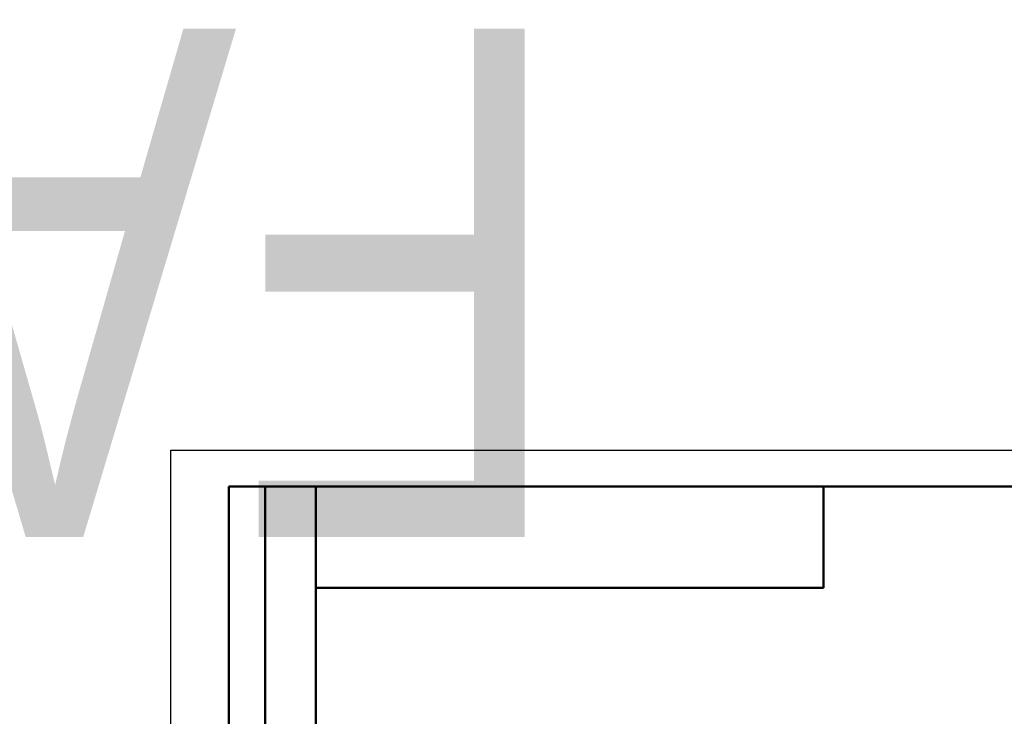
# Model space of a CAD drawing. Header units: millimetres. Extents: x -401 to 1119, y -69 to 356.
# Tile 17 of 19: x -21 to 115, y 260 to 356. Entities that reach past the tile are written whole.
import ezdxf
from ezdxf.enums import TextEntityAlignment as Align

# ---------------------------------------------------------------- set-up
doc = ezdxf.new("R2018")
doc.units = ezdxf.units.MM
for name, color, linetype, lineweight in [('Кромка (ГОСТ)', 7, 'Continuous', 50), ('Обозначение (ГОСТ)', 7, 'Continuous', 25), ('Эскизная геометрия (ГОСТ)', 7, 'Continuous', 50)]:
    doc.layers.add(name, color=color, linetype=linetype, lineweight=lineweight)
doc.styles.get("Standard").update_dxf_attribs({"font": 'GOST Common Italic.ttf'})

# ---------------------------------------------------------------- blocks, each defined once
blk = doc.blocks.new('ГОСТ - Доп. графы 2')
at = {"layer": 'Эскизная геометрия (ГОСТ)'}
for p, q in [((-12, 0), (-12, 120)), ((-12, 120), (0, 120)), ((-7, 0), (-7, 120)), ((-12, 60), (0, 60)), ((0, 0), (-12, 0))]:
    blk.add_line(p, q, dxfattribs=at)
at = {"layer": 'Обозначение (ГОСТ)', "lineweight": 30, "width": 0.8, "flags": 17}
for tag, p in [('Первичная_применяемость', (-3.65, 90.03)), ('Справочный_номер', (-3.55, 30.02))]:
    blk.add_attdef(tag, text='', height=3.17, rotation=90, dxfattribs=at).set_placement(p, align=Align.MIDDLE_CENTER)
blk = doc.blocks.new('ГОСТ - Доп. графы 3')
at = {"layer": 'Эскизная геометрия (ГОСТ)'}
for p, q in [((0, 0), (70, 0)), ((70, 0), (70, -14)), ((70, -14), (0, -14))]:
    blk.add_line(p, q, dxfattribs=at)
at = {"layer": 'Обозначение (ГОСТ)', "lineweight": 30, "width": 0.8}
blk.add_attdef('ОБОЗНАЧЕНИЕ', text='', height=5, rotation=180, dxfattribs=at).set_placement((34.94, -6.97), align=Align.MIDDLE_CENTER)
blk = doc.blocks.new('Рамки ГОСТ_ граница 297x210')
at = {"layer": 'Кромка (ГОСТ)', "lineweight": 25}
for p, q in [((0, 0), (0, 297)), ((0, 297), (210, 297))]:
    blk.add_line(p, q, dxfattribs=at)
at = {"layer": 'Кромка (ГОСТ)'}
for p, q in [((205, 292), (20, 292)), ((20, 292), (20, 5))]:
    blk.add_line(p, q, dxfattribs=at)

msp = doc.modelspace()

# ---------------------------------------------------------------- block references
ref = msp.add_blockref('ГОСТ - Доп. графы 3', (20, 292))
lines = msp.add_mtext('\\W0.8000;FADO-SFM15 ', dxfattribs={"layer": 'Обозначение (ГОСТ)', "insert": (54.942, 285.032), "char_height": 70.12484, "attachment_point": 1, "rotation": 180})
ref.add_attrib('ОБОЗНАЧЕНИЕ', '', (54.942, 285.032)).embed_mtext(lines)
for name, p in [('Рамки ГОСТ_ граница 297x210', (0, 0)), ('ГОСТ - Доп. графы 2', (20, 172))]:
    msp.add_blockref(name, p)

doc.saveas('drawing.dxf')
